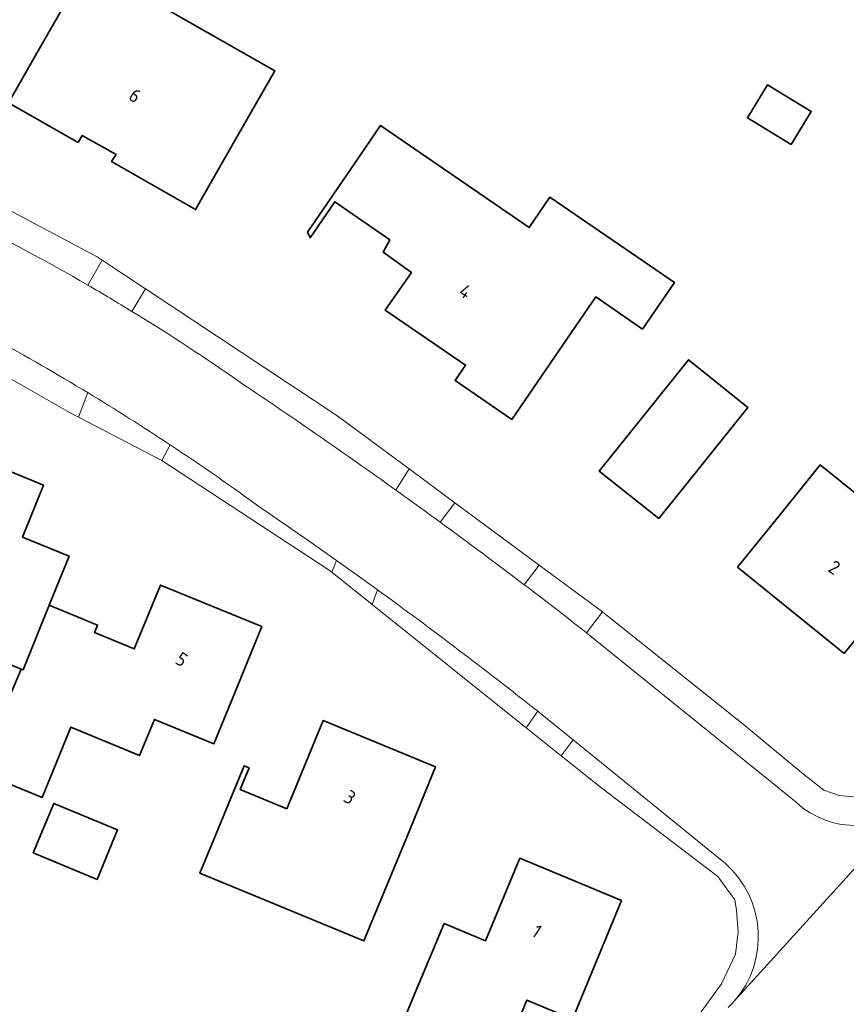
# Model space of a CAD drawing. Extents: x 184422 to 188298, y 343471 to 350189.
# Tile 140 of 256: x 186140 to 186195, y 347017 to 347082. Entities that reach past the tile are written whole.
import ezdxf
from ezdxf.enums import TextEntityAlignment as Align

# ---------------------------------------------------------------- set-up
doc = ezdxf.new("R2010")
doc.units = 0
for name, color, linetype, lineweight in [('B-WA-OG-TERREIN_ERF-GV', 252, 'Continuous', 18), ('B-WA-VH-VERHARDING_ASFALT-GV', 252, 'Continuous', 18), ('B-WA-VH-VERHARDING_BETONSTRAATSTEEN-GV', 252, 'Continuous', 18), ('B-WA-VH-VERHARDING_HALFVERHARDING_GRIND-GV', 252, 'Continuous', 18), ('B-WA-VH-VERHARDING_SIERBESTRATING-GV', 252, 'Continuous', 18), ('B-WA-VH-VERHARDING_STRAATBAKSTEEN-GV', 252, 'Continuous', 18), ('B-WE-OG-BEBOUWING-GV', 250, 'Continuous', 35), ('B-WE-OG-BEBOUWING-T18', 10, 'Continuous', 18)]:
    doc.layers.add(name, color=color, linetype=linetype, lineweight=lineweight)
doc.styles.add('NLCS-ISO-M500-T18', font='NLCS-ISO.ttf', dxfattribs={"height": 0.9})

msp = doc.modelspace()

# ---------------------------------------------------------------- linework, layer by layer
at = {"layer": 'B-WA-OG-TERREIN_ERF-GV', "flags": 128}
for points in [[(186142.066, 347080.674), (186144.802, 347085.473), (186157.129, 347078.447), (186154.39, 347073.642), (186151.914, 347069.298), (186146.376, 347072.455), (186146.671, 347072.917), (186144.446, 347074.184), (186144.168, 347073.715), (186139.586, 347076.332)], [(186142.066, 347080.674), (186144.802, 347085.473), (186157.129, 347078.447), (186154.39, 347073.642), (186151.914, 347069.298), (186146.376, 347072.455), (186146.671, 347072.917), (186144.446, 347074.184), (186144.168, 347073.715), (186139.586, 347076.332)], [(186142.066, 347080.674), (186144.802, 347085.473), (186157.129, 347078.447), (186154.39, 347073.642), (186151.914, 347069.298), (186146.376, 347072.455), (186146.671, 347072.917), (186144.446, 347074.184), (186144.168, 347073.715), (186139.586, 347076.332)], [(186188.274, 347075.331), (186189.602, 347077.511), (186192.476, 347075.759), (186191.147, 347073.58)], [(186188.274, 347075.331), (186189.602, 347077.511), (186192.476, 347075.759), (186191.147, 347073.58)], [(186188.274, 347075.331), (186189.602, 347077.511), (186192.476, 347075.759), (186191.147, 347073.58)], [(186178.282, 347063.538), (186175.606, 347059.634), (186172.755, 347055.476), (186169.009, 347058.044), (186169.703, 347059.049), (186164.409, 347062.665), (186166.135, 347065.142), (186164.271, 347066.494), (186164.706, 347067.303), (186161.076, 347069.811), (186159.452, 347067.444), (186159.286, 347067.809), (186162.115, 347071.932), (186164.101, 347074.826), (186173.892, 347068.112), (186175.263, 347070.112), (186183.468, 347064.487), (186181.367, 347061.423)], [(186178.282, 347063.538), (186175.606, 347059.634), (186172.755, 347055.476), (186169.009, 347058.044), (186169.703, 347059.049), (186164.409, 347062.665), (186166.135, 347065.142), (186164.271, 347066.494), (186164.706, 347067.303), (186161.076, 347069.811), (186159.452, 347067.444), (186159.286, 347067.809), (186162.115, 347071.932), (186164.101, 347074.826), (186173.892, 347068.112), (186175.263, 347070.112), (186183.468, 347064.487), (186181.367, 347061.423)], [(186178.282, 347063.538), (186175.606, 347059.634), (186172.755, 347055.476), (186169.009, 347058.044), (186169.703, 347059.049), (186164.409, 347062.665), (186166.135, 347065.142), (186164.271, 347066.494), (186164.706, 347067.303), (186161.076, 347069.811), (186159.452, 347067.444), (186159.286, 347067.809), (186162.115, 347071.932), (186164.101, 347074.826), (186173.892, 347068.112), (186175.263, 347070.112), (186183.468, 347064.487), (186181.367, 347061.423)], [(186178.512, 347052.074), (186181.638, 347055.976), (186184.382, 347059.401), (186188.3, 347056.261), (186185.557, 347052.837), (186182.431, 347048.935)], [(186178.512, 347052.074), (186181.638, 347055.976), (186184.382, 347059.401), (186188.3, 347056.261), (186185.557, 347052.837), (186182.431, 347048.935)], [(186178.512, 347052.074), (186181.638, 347055.976), (186184.382, 347059.401), (186188.3, 347056.261), (186185.557, 347052.837), (186182.431, 347048.935)], [(186200.064, 347055.336), (186205.445, 347050.619), (186200.889, 347044.958), (186199.49, 347046.082), (186194.647, 347040.059), (186187.625, 347045.732), (186190.739, 347049.586), (186193.074, 347052.476), (186195.905, 347050.189)], [(186200.064, 347055.336), (186205.445, 347050.619), (186200.889, 347044.958), (186199.49, 347046.082), (186194.647, 347040.059), (186187.625, 347045.732), (186190.739, 347049.586), (186193.074, 347052.476), (186195.905, 347050.189)], [(186200.064, 347055.336), (186205.445, 347050.619), (186200.889, 347044.958), (186199.49, 347046.082), (186194.647, 347040.059), (186187.625, 347045.732), (186190.739, 347049.586), (186193.074, 347052.476), (186195.905, 347050.189)], [(186156.071, 347023.978), (186152.197, 347025.574), (186153.204, 347028.019), (186155.109, 347032.642), (186155.433, 347032.508), (186154.85, 347031.094), (186157.919, 347029.828), (186160.313, 347035.634), (186167.728, 347032.577), (186165.822, 347027.954), (186163.004, 347021.12)], [(186156.071, 347023.978), (186152.197, 347025.574), (186153.204, 347028.019), (186155.109, 347032.642), (186155.433, 347032.508), (186154.85, 347031.094), (186157.919, 347029.828), (186160.313, 347035.634), (186167.728, 347032.577), (186165.822, 347027.954), (186163.004, 347021.12)], [(186156.071, 347023.978), (186152.197, 347025.574), (186153.204, 347028.019), (186155.109, 347032.642), (186155.433, 347032.508), (186154.85, 347031.094), (186157.919, 347029.828), (186160.313, 347035.634), (186167.728, 347032.577), (186165.822, 347027.954), (186163.004, 347021.12)], [(186142.567, 347030.17), (186146.769, 347028.423), (186145.417, 347025.171), (186141.215, 347026.918)], [(186142.567, 347030.17), (186146.769, 347028.423), (186145.417, 347025.171), (186141.215, 347026.918)], [(186142.567, 347030.17), (186146.769, 347028.423), (186145.417, 347025.171), (186141.215, 347026.918)], [(186167.513, 347015.24), (186165.669, 347016.001), (186166.341, 347017.609), (186168.282, 347022.256), (186171.004, 347021.119), (186173.279, 347026.563), (186179.966, 347023.771), (186176.738, 347015.961), (186173.735, 347017.203), (186172.134, 347013.33)], [(186167.513, 347015.24), (186165.669, 347016.001), (186166.341, 347017.609), (186168.282, 347022.256), (186171.004, 347021.119), (186173.279, 347026.563), (186179.966, 347023.771), (186176.738, 347015.961), (186173.735, 347017.203), (186172.134, 347013.33)], [(186167.513, 347015.24), (186165.669, 347016.001), (186166.341, 347017.609), (186168.282, 347022.256), (186171.004, 347021.119), (186173.279, 347026.563), (186179.966, 347023.771), (186176.738, 347015.961), (186173.735, 347017.203), (186172.134, 347013.33)]]:
    msp.add_lwpolyline(points, close=True, dxfattribs=at)
for points in [[(186132.512, 347073.035), (186145.426, 347066.194), (186145.759, 347065.973), (186148.611, 347064.083), (186161.208, 347055.733), (186165.975, 347052.21), (186168.993, 347049.98), (186174.553, 347045.871), (186178.727, 347042.786), (186178.852, 347042.694), (186187.995, 347035.398), (186191.849, 347032.179), (186193.314, 347031.056), (186194.322, 347030.691), (186195.268, 347030.599)], [(186132.512, 347073.035), (186145.426, 347066.194), (186145.759, 347065.973), (186148.611, 347064.083), (186161.208, 347055.733), (186165.975, 347052.21), (186168.993, 347049.98), (186174.553, 347045.871), (186178.727, 347042.786), (186178.852, 347042.694), (186187.995, 347035.398), (186191.849, 347032.179), (186193.314, 347031.056), (186194.322, 347030.691), (186195.268, 347030.599)], [(186132.512, 347073.035), (186145.426, 347066.194), (186145.759, 347065.973), (186148.611, 347064.083), (186161.208, 347055.733), (186165.975, 347052.21), (186168.993, 347049.98), (186174.553, 347045.871), (186178.727, 347042.786), (186178.852, 347042.694), (186187.995, 347035.398), (186191.849, 347032.179), (186193.314, 347031.056), (186194.322, 347030.691), (186195.268, 347030.599)], [(186175.06, 347002.439), (186186.566, 347018.292), (186187.493, 347020.236), (186187.664, 347021.724), (186187.562, 347023.151), (186187.443, 347023.832), (186186.327, 347025.353), (186178.675, 347031.177), (186176.009, 347033.309), (186173.696, 347035.159), (186163.554, 347043.272), (186160.891, 347045.402), (186160.652, 347045.593), (186149.691, 347052.761), (186149.642, 347052.793), (186144.199, 347055.614), (186143.648, 347055.899), (186132.7, 347062.152)], [(186175.06, 347002.439), (186186.566, 347018.292), (186187.493, 347020.236), (186187.664, 347021.724), (186187.562, 347023.151), (186187.443, 347023.832), (186186.327, 347025.353), (186178.675, 347031.177), (186176.009, 347033.309), (186173.696, 347035.159), (186163.554, 347043.272), (186160.891, 347045.402), (186160.652, 347045.593), (186149.691, 347052.761), (186149.642, 347052.793), (186144.199, 347055.614), (186143.648, 347055.899), (186132.7, 347062.152)], [(186175.06, 347002.439), (186186.566, 347018.292), (186187.493, 347020.236), (186187.664, 347021.724), (186187.562, 347023.151), (186187.443, 347023.832), (186186.327, 347025.353), (186178.675, 347031.177), (186176.009, 347033.309), (186173.696, 347035.159), (186163.554, 347043.272), (186160.891, 347045.402), (186160.652, 347045.593), (186149.691, 347052.761), (186149.642, 347052.793), (186144.199, 347055.614), (186143.648, 347055.899), (186132.7, 347062.152)], [(186134.513, 347054.161), (186141.893, 347051.134), (186140.513, 347047.72), (186143.576, 347046.466), (186142.254, 347043.236), (186145.456, 347041.925), (186145.252, 347041.426), (186147.871, 347040.354), (186149.591, 347044.555), (186156.273, 347041.82), (186154.379, 347037.193), (186153.112, 347034.099), (186149.194, 347035.703), (186148.223, 347033.33), (186143.685, 347035.188), (186141.79, 347030.561), (186137.626, 347032.266)], [(186134.513, 347054.161), (186141.893, 347051.134), (186140.513, 347047.72), (186143.576, 347046.466), (186142.254, 347043.236), (186145.456, 347041.925), (186145.252, 347041.426), (186147.871, 347040.354), (186149.591, 347044.555), (186156.273, 347041.82), (186154.379, 347037.193), (186153.112, 347034.099), (186149.194, 347035.703), (186148.223, 347033.33), (186143.685, 347035.188), (186141.79, 347030.561), (186137.626, 347032.266)], [(186134.513, 347054.161), (186141.893, 347051.134), (186140.513, 347047.72), (186143.576, 347046.466), (186142.254, 347043.236), (186145.456, 347041.925), (186145.252, 347041.426), (186147.871, 347040.354), (186149.591, 347044.555), (186156.273, 347041.82), (186154.379, 347037.193), (186153.112, 347034.099), (186149.194, 347035.703), (186148.223, 347033.33), (186143.685, 347035.188), (186141.79, 347030.561), (186137.626, 347032.266)], [(186139.52, 347036.893), (186140.414, 347039.017), (186137.293, 347040.307)], [(186139.52, 347036.893), (186140.414, 347039.017), (186137.293, 347040.307)], [(186139.52, 347036.893), (186140.414, 347039.017), (186137.293, 347040.307)]]:
    msp.add_lwpolyline(points, dxfattribs=at)
at = {"layer": 'B-WA-VH-VERHARDING_ASFALT-GV'}
for points in [[(186144.819, 347064.316, 0.034392), (186127.931, 347072.585)], [(186144.819, 347064.316, 0.034392), (186127.931, 347072.585)], [(186144.819, 347064.316, 0.034392), (186127.931, 347072.585)], [(186132.333, 347064.056, -0.022131), (186144.806, 347057.236)], [(186132.333, 347064.056, -0.022131), (186144.806, 347057.236)], [(186132.333, 347064.056, -0.022131), (186144.806, 347057.236)], [(186147.718, 347062.592, 0.006254), (186144.819, 347064.316)], [(186147.718, 347062.592, 0.006254), (186144.819, 347064.316)], [(186147.718, 347062.592, 0.006254), (186144.819, 347064.316)], [(186155.014, 347057.805, 0.015988), (186147.718, 347062.592)], [(186155.014, 347057.805, 0.015988), (186147.718, 347062.592)], [(186155.014, 347057.805, 0.015988), (186147.718, 347062.592)], [(186165.109, 347050.813, 0.007906), (186155.014, 347057.805)], [(186165.109, 347050.813, 0.007906), (186155.014, 347057.805)], [(186165.109, 347050.813, 0.007906), (186155.014, 347057.805)], [(186144.806, 347057.236, -0.01006), (186150.236, 347053.797)], [(186144.806, 347057.236, -0.01006), (186150.236, 347053.797)], [(186144.806, 347057.236, -0.01006), (186150.236, 347053.797)], [(186150.236, 347053.797, -0.01164), (186156.36, 347049.536)], [(186150.236, 347053.797, -0.01164), (186156.36, 347049.536)], [(186150.236, 347053.797, -0.01164), (186156.36, 347049.536)], [(186168.034, 347048.697, 0.002607), (186165.109, 347050.813)], [(186168.034, 347048.697, 0.002607), (186165.109, 347050.813)], [(186168.034, 347048.697, 0.002607), (186165.109, 347050.813)], [(186156.36, 347049.536, -0.004906), (186161.19, 347046.186)], [(186156.36, 347049.536, -0.004906), (186161.19, 347046.186)], [(186156.36, 347049.536, -0.004906), (186161.19, 347046.186)], [(186173.559, 347044.585, 0.004443), (186168.034, 347048.697)], [(186173.559, 347044.585, 0.004443), (186168.034, 347048.697)], [(186173.559, 347044.585, 0.004443), (186168.034, 347048.697)], [(186161.19, 347046.186, -0.00258), (186163.901, 347044.245)], [(186161.19, 347046.186, -0.00258), (186163.901, 347044.245)], [(186161.19, 347046.186, -0.00258), (186163.901, 347044.245)], [(186177.68, 347041.416, 0.003272), (186173.559, 347044.585)], [(186177.68, 347041.416, 0.003272), (186173.559, 347044.585)], [(186177.68, 347041.416, 0.003272), (186173.559, 347044.585)], [(186163.901, 347044.245, -0.01089), (186174.452, 347036.244)], [(186163.901, 347044.245, -0.01089), (186174.452, 347036.244)], [(186163.901, 347044.245, -0.01089), (186174.452, 347036.244)], [(186199.544, 347030.523, -0.412046), (186191.489, 347030.246)], [(186199.544, 347030.523, -0.412046), (186191.489, 347030.246)], [(186199.544, 347030.523, -0.412046), (186191.489, 347030.246)], [(186186.826, 347026.209, -0.411626), (186187.408, 347017.152)], [(186186.826, 347026.209, -0.411626), (186187.408, 347017.152)], [(186186.826, 347026.209, -0.411626), (186187.408, 347017.152)], [(186187.408, 347017.152, -0.020425), (186187.001, 347016.726)], [(186187.408, 347017.152, -0.020425), (186187.001, 347016.726)], [(186187.408, 347017.152, -0.020425), (186187.001, 347016.726)]]:
    msp.add_lwpolyline(points, format="xyb", dxfattribs=at)
at = {"layer": 'B-WA-VH-VERHARDING_ASFALT-GV', "flags": 128}
for points in [[(186191.489, 347030.246), (186177.68, 347041.416)], [(186191.489, 347030.246), (186177.68, 347041.416)], [(186191.489, 347030.246), (186177.68, 347041.416)], [(186174.452, 347036.244), (186174.966, 347035.835), (186176.79, 347034.354), (186186.826, 347026.209)], [(186174.452, 347036.244), (186174.966, 347035.835), (186176.79, 347034.354), (186186.826, 347026.209)], [(186174.452, 347036.244), (186174.966, 347035.835), (186176.79, 347034.354), (186186.826, 347026.209)], [(186187.408, 347017.152), (186199.544, 347030.523)], [(186199.544, 347030.523), (186187.408, 347017.152)], [(186187.408, 347017.152), (186199.544, 347030.523)], [(186199.544, 347030.523), (186187.408, 347017.152)], [(186187.408, 347017.152), (186199.544, 347030.523)], [(186199.544, 347030.523), (186187.408, 347017.152)]]:
    msp.add_lwpolyline(points, dxfattribs=at)
at = {"layer": 'B-WA-VH-VERHARDING_BETONSTRAATSTEEN-GV', "flags": 128}
for points in [[(186147.718, 347062.592), (186148.611, 347064.083), (186145.759, 347065.973), (186144.819, 347064.316)], [(186147.718, 347062.592), (186148.611, 347064.083), (186145.759, 347065.973), (186144.819, 347064.316)], [(186147.718, 347062.592), (186148.611, 347064.083), (186145.759, 347065.973), (186144.819, 347064.316)], [(186144.806, 347057.236), (186144.199, 347055.614)], [(186144.806, 347057.236), (186144.199, 347055.614)], [(186144.806, 347057.236), (186144.199, 347055.614)], [(186144.199, 347055.614), (186149.642, 347052.793), (186149.691, 347052.761), (186150.236, 347053.797)], [(186144.199, 347055.614), (186149.642, 347052.793), (186149.691, 347052.761), (186150.236, 347053.797)], [(186144.199, 347055.614), (186149.642, 347052.793), (186149.691, 347052.761), (186150.236, 347053.797)], [(186161.19, 347046.186), (186160.891, 347045.402)], [(186161.19, 347046.186), (186160.891, 347045.402)], [(186161.19, 347046.186), (186160.891, 347045.402)], [(186160.891, 347045.402), (186163.554, 347043.272), (186163.901, 347044.245)], [(186160.891, 347045.402), (186163.554, 347043.272), (186163.901, 347044.245)], [(186160.891, 347045.402), (186163.554, 347043.272), (186163.901, 347044.245)]]:
    msp.add_lwpolyline(points, dxfattribs=at)
at = {"layer": 'B-WA-VH-VERHARDING_BETONSTRAATSTEEN-GV'}
for points in [[(186144.819, 347064.316, -0.006254), (186147.718, 347062.592)], [(186144.819, 347064.316, -0.006254), (186147.718, 347062.592)], [(186144.819, 347064.316, -0.006254), (186147.718, 347062.592)], [(186150.236, 347053.797, 0.01006), (186144.806, 347057.236)], [(186150.236, 347053.797, 0.01006), (186144.806, 347057.236)], [(186150.236, 347053.797, 0.01006), (186144.806, 347057.236)], [(186163.901, 347044.245, 0.00258), (186161.19, 347046.186)], [(186163.901, 347044.245, 0.00258), (186161.19, 347046.186)], [(186163.901, 347044.245, 0.00258), (186161.19, 347046.186)]]:
    msp.add_lwpolyline(points, format="xyb", dxfattribs=at)
at = {"layer": 'B-WA-VH-VERHARDING_BETONSTRAATSTEEN-GV', "flags": 128}
msp.add_lwpolyline([(186176.009, 347033.309), (186176.79, 347034.354), (186174.966, 347035.835), (186174.452, 347036.244), (186173.696, 347035.159)], close=True, dxfattribs=at)
msp.add_lwpolyline([(186176.009, 347033.309), (186176.79, 347034.354), (186174.966, 347035.835), (186174.452, 347036.244), (186173.696, 347035.159)], close=True, dxfattribs=at)
msp.add_lwpolyline([(186176.009, 347033.309), (186176.79, 347034.354), (186174.966, 347035.835), (186174.452, 347036.244), (186173.696, 347035.159)], close=True, dxfattribs=at)
at = {"layer": 'B-WA-VH-VERHARDING_HALFVERHARDING_GRIND-GV', "flags": 128}
for points in [[(186144.819, 347064.316), (186145.759, 347065.973), (186145.426, 347066.194), (186132.512, 347073.035), (186119.181, 347078.589)], [(186144.819, 347064.316), (186145.759, 347065.973), (186145.426, 347066.194), (186132.512, 347073.035), (186119.181, 347078.589)], [(186144.819, 347064.316), (186145.759, 347065.973), (186145.426, 347066.194), (186132.512, 347073.035), (186119.181, 347078.589)], [(186132.333, 347064.056), (186132.097, 347064.19), (186132.7, 347062.152), (186143.648, 347055.899), (186144.199, 347055.614), (186144.806, 347057.236)], [(186132.333, 347064.056), (186132.097, 347064.19), (186132.7, 347062.152), (186143.648, 347055.899), (186144.199, 347055.614), (186144.806, 347057.236)], [(186132.333, 347064.056), (186132.097, 347064.19), (186132.7, 347062.152), (186143.648, 347055.899), (186144.199, 347055.614), (186144.806, 347057.236)], [(186165.109, 347050.813), (186165.975, 347052.21), (186161.208, 347055.733), (186148.611, 347064.083), (186147.718, 347062.592)], [(186165.109, 347050.813), (186165.975, 347052.21), (186161.208, 347055.733), (186148.611, 347064.083), (186147.718, 347062.592)], [(186165.109, 347050.813), (186165.975, 347052.21), (186161.208, 347055.733), (186148.611, 347064.083), (186147.718, 347062.592)], [(186150.236, 347053.797), (186149.691, 347052.761), (186160.652, 347045.593), (186160.891, 347045.402), (186161.19, 347046.186)], [(186150.236, 347053.797), (186149.691, 347052.761), (186160.652, 347045.593), (186160.891, 347045.402), (186161.19, 347046.186)], [(186150.236, 347053.797), (186149.691, 347052.761), (186160.652, 347045.593), (186160.891, 347045.402), (186161.19, 347046.186)], [(186168.993, 347049.98), (186168.034, 347048.697)], [(186168.993, 347049.98), (186168.034, 347048.697)], [(186168.993, 347049.98), (186168.034, 347048.697)], [(186173.559, 347044.585), (186174.553, 347045.871), (186168.993, 347049.98)], [(186173.559, 347044.585), (186174.553, 347045.871), (186168.993, 347049.98)], [(186173.559, 347044.585), (186174.553, 347045.871), (186168.993, 347049.98)], [(186163.901, 347044.245), (186163.554, 347043.272)], [(186163.901, 347044.245), (186163.554, 347043.272)], [(186163.901, 347044.245), (186163.554, 347043.272)], [(186163.554, 347043.272), (186173.696, 347035.159), (186174.452, 347036.244)], [(186163.554, 347043.272), (186173.696, 347035.159), (186174.452, 347036.244)], [(186163.554, 347043.272), (186173.696, 347035.159), (186174.452, 347036.244)], [(186200.091, 347031.201), (186197.453, 347031.29), (186196.494, 347030.84), (186195.268, 347030.599), (186194.322, 347030.691), (186193.314, 347031.056), (186191.849, 347032.179), (186187.995, 347035.398), (186178.852, 347042.694), (186178.727, 347042.786), (186177.68, 347041.416)], [(186200.091, 347031.201), (186197.453, 347031.29), (186196.494, 347030.84), (186195.268, 347030.599), (186194.322, 347030.691), (186193.314, 347031.056), (186191.849, 347032.179), (186187.995, 347035.398), (186178.852, 347042.694), (186178.727, 347042.786), (186177.68, 347041.416)], [(186200.091, 347031.201), (186197.453, 347031.29), (186196.494, 347030.84), (186195.268, 347030.599), (186194.322, 347030.691), (186193.314, 347031.056), (186191.849, 347032.179), (186187.995, 347035.398), (186178.852, 347042.694), (186178.727, 347042.786), (186177.68, 347041.416)], [(186177.68, 347041.416), (186191.489, 347030.246)], [(186177.68, 347041.416), (186191.489, 347030.246)], [(186177.68, 347041.416), (186191.489, 347030.246)], [(186186.826, 347026.209), (186176.79, 347034.354), (186176.009, 347033.309), (186178.675, 347031.177), (186186.327, 347025.353), (186187.443, 347023.832), (186187.562, 347023.151), (186187.664, 347021.724), (186187.493, 347020.236), (186186.566, 347018.292), (186175.06, 347002.439), (186176.788, 347001.458)], [(186186.826, 347026.209), (186176.79, 347034.354), (186176.009, 347033.309), (186178.675, 347031.177), (186186.327, 347025.353), (186187.443, 347023.832), (186187.562, 347023.151), (186187.664, 347021.724), (186187.493, 347020.236), (186186.566, 347018.292), (186175.06, 347002.439), (186176.788, 347001.458)], [(186186.826, 347026.209), (186176.79, 347034.354), (186176.009, 347033.309), (186178.675, 347031.177), (186186.327, 347025.353), (186187.443, 347023.832), (186187.562, 347023.151), (186187.664, 347021.724), (186187.493, 347020.236), (186186.566, 347018.292), (186175.06, 347002.439), (186176.788, 347001.458)]]:
    msp.add_lwpolyline(points, dxfattribs=at)
at = {"layer": 'B-WA-VH-VERHARDING_HALFVERHARDING_GRIND-GV'}
for points in [[(186127.931, 347072.585, -0.034392), (186144.819, 347064.316)], [(186127.931, 347072.585, -0.034392), (186144.819, 347064.316)], [(186127.931, 347072.585, -0.034392), (186144.819, 347064.316)], [(186144.806, 347057.236, 0.022131), (186132.333, 347064.056)], [(186144.806, 347057.236, 0.022131), (186132.333, 347064.056)], [(186144.806, 347057.236, 0.022131), (186132.333, 347064.056)], [(186147.718, 347062.592, -0.015988), (186155.014, 347057.805)], [(186147.718, 347062.592, -0.015988), (186155.014, 347057.805)], [(186147.718, 347062.592, -0.015988), (186155.014, 347057.805)], [(186155.014, 347057.805, -0.007906), (186165.109, 347050.813)], [(186155.014, 347057.805, -0.007906), (186165.109, 347050.813)], [(186155.014, 347057.805, -0.007906), (186165.109, 347050.813)], [(186156.36, 347049.536, 0.01164), (186150.236, 347053.797)], [(186156.36, 347049.536, 0.01164), (186150.236, 347053.797)], [(186156.36, 347049.536, 0.01164), (186150.236, 347053.797)], [(186161.19, 347046.186, 0.004906), (186156.36, 347049.536)], [(186161.19, 347046.186, 0.004906), (186156.36, 347049.536)], [(186161.19, 347046.186, 0.004906), (186156.36, 347049.536)], [(186168.034, 347048.697, -0.004443), (186173.559, 347044.585)], [(186168.034, 347048.697, -0.004443), (186173.559, 347044.585)], [(186168.034, 347048.697, -0.004443), (186173.559, 347044.585)], [(186174.452, 347036.244, 0.01089), (186163.901, 347044.245)], [(186174.452, 347036.244, 0.01089), (186163.901, 347044.245)], [(186174.452, 347036.244, 0.01089), (186163.901, 347044.245)], [(186191.489, 347030.246, 0.412046), (186199.544, 347030.523)], [(186191.489, 347030.246, 0.412046), (186199.544, 347030.523)], [(186191.489, 347030.246, 0.412046), (186199.544, 347030.523)], [(186187.408, 347017.152, 0.411626), (186186.826, 347026.209)], [(186187.408, 347017.152, 0.411626), (186186.826, 347026.209)], [(186187.408, 347017.152, 0.411626), (186186.826, 347026.209)], [(186187.001, 347016.726, 0.020425), (186187.408, 347017.152)], [(186187.001, 347016.726, 0.020425), (186187.408, 347017.152)], [(186187.001, 347016.726, 0.020425), (186187.408, 347017.152)]]:
    msp.add_lwpolyline(points, format="xyb", dxfattribs=at)
at = {"layer": 'B-WA-VH-VERHARDING_SIERBESTRATING-GV', "flags": 128}
msp.add_lwpolyline([(186168.034, 347048.697), (186168.993, 347049.98), (186165.975, 347052.21), (186165.109, 347050.813)], dxfattribs=at)
msp.add_lwpolyline([(186168.034, 347048.697), (186168.993, 347049.98), (186165.975, 347052.21), (186165.109, 347050.813)], dxfattribs=at)
msp.add_lwpolyline([(186168.034, 347048.697), (186168.993, 347049.98), (186165.975, 347052.21), (186165.109, 347050.813)], dxfattribs=at)
at = {"layer": 'B-WA-VH-VERHARDING_SIERBESTRATING-GV'}
msp.add_lwpolyline([(186165.109, 347050.813, -0.002607), (186168.034, 347048.697)], format="xyb", dxfattribs=at)
msp.add_lwpolyline([(186165.109, 347050.813, -0.002607), (186168.034, 347048.697)], format="xyb", dxfattribs=at)
msp.add_lwpolyline([(186165.109, 347050.813, -0.002607), (186168.034, 347048.697)], format="xyb", dxfattribs=at)
at = {"layer": 'B-WA-VH-VERHARDING_STRAATBAKSTEEN-GV', "flags": 128}
msp.add_lwpolyline([(186177.68, 347041.416), (186178.727, 347042.786), (186174.553, 347045.871), (186173.559, 347044.585)], dxfattribs=at)
msp.add_lwpolyline([(186177.68, 347041.416), (186178.727, 347042.786), (186174.553, 347045.871), (186173.559, 347044.585)], dxfattribs=at)
msp.add_lwpolyline([(186177.68, 347041.416), (186178.727, 347042.786), (186174.553, 347045.871), (186173.559, 347044.585)], dxfattribs=at)
at = {"layer": 'B-WA-VH-VERHARDING_STRAATBAKSTEEN-GV'}
msp.add_lwpolyline([(186173.559, 347044.585, -0.003272), (186177.68, 347041.416)], format="xyb", dxfattribs=at)
msp.add_lwpolyline([(186173.559, 347044.585, -0.003272), (186177.68, 347041.416)], format="xyb", dxfattribs=at)
msp.add_lwpolyline([(186173.559, 347044.585, -0.003272), (186177.68, 347041.416)], format="xyb", dxfattribs=at)
at = {"layer": 'B-WE-OG-BEBOUWING-GV', "flags": 128}
for points in [[(186139.586, 347076.332), (186144.168, 347073.715), (186144.446, 347074.184), (186146.671, 347072.917), (186146.376, 347072.455), (186151.914, 347069.298), (186154.39, 347073.642), (186157.129, 347078.447), (186144.802, 347085.473), (186142.066, 347080.674)], [(186139.586, 347076.332), (186144.168, 347073.715), (186144.446, 347074.184), (186146.671, 347072.917), (186146.376, 347072.455), (186151.914, 347069.298), (186154.39, 347073.642), (186157.129, 347078.447), (186144.802, 347085.473), (186142.066, 347080.674)], [(186139.586, 347076.332), (186144.168, 347073.715), (186144.446, 347074.184), (186146.671, 347072.917), (186146.376, 347072.455), (186151.914, 347069.298), (186154.39, 347073.642), (186157.129, 347078.447), (186144.802, 347085.473), (186142.066, 347080.674)], [(186191.147, 347073.58), (186192.476, 347075.759), (186189.602, 347077.511), (186188.274, 347075.331)], [(186191.147, 347073.58), (186192.476, 347075.759), (186189.602, 347077.511), (186188.274, 347075.331)], [(186191.147, 347073.58), (186192.476, 347075.759), (186189.602, 347077.511), (186188.274, 347075.331)], [(186181.367, 347061.423), (186183.468, 347064.487), (186175.263, 347070.112), (186173.892, 347068.112), (186164.101, 347074.826), (186162.115, 347071.932), (186159.286, 347067.809), (186159.452, 347067.444), (186161.076, 347069.811), (186164.706, 347067.303), (186164.271, 347066.494), (186166.135, 347065.142), (186164.409, 347062.665), (186169.703, 347059.049), (186169.009, 347058.044), (186172.755, 347055.476), (186175.606, 347059.634), (186178.282, 347063.538)], [(186181.367, 347061.423), (186183.468, 347064.487), (186175.263, 347070.112), (186173.892, 347068.112), (186164.101, 347074.826), (186162.115, 347071.932), (186159.286, 347067.809), (186159.452, 347067.444), (186161.076, 347069.811), (186164.706, 347067.303), (186164.271, 347066.494), (186166.135, 347065.142), (186164.409, 347062.665), (186169.703, 347059.049), (186169.009, 347058.044), (186172.755, 347055.476), (186175.606, 347059.634), (186178.282, 347063.538)], [(186181.367, 347061.423), (186183.468, 347064.487), (186175.263, 347070.112), (186173.892, 347068.112), (186164.101, 347074.826), (186162.115, 347071.932), (186159.286, 347067.809), (186159.452, 347067.444), (186161.076, 347069.811), (186164.706, 347067.303), (186164.271, 347066.494), (186166.135, 347065.142), (186164.409, 347062.665), (186169.703, 347059.049), (186169.009, 347058.044), (186172.755, 347055.476), (186175.606, 347059.634), (186178.282, 347063.538)], [(186182.431, 347048.935), (186185.557, 347052.837), (186188.3, 347056.261), (186184.382, 347059.401), (186181.638, 347055.976), (186178.512, 347052.074)], [(186182.431, 347048.935), (186185.557, 347052.837), (186188.3, 347056.261), (186184.382, 347059.401), (186181.638, 347055.976), (186178.512, 347052.074)], [(186182.431, 347048.935), (186185.557, 347052.837), (186188.3, 347056.261), (186184.382, 347059.401), (186181.638, 347055.976), (186178.512, 347052.074)], [(186205.445, 347050.619), (186200.064, 347055.336), (186195.905, 347050.189), (186193.074, 347052.476), (186190.739, 347049.586), (186187.625, 347045.732), (186194.647, 347040.059), (186199.49, 347046.082), (186200.889, 347044.958)], [(186205.445, 347050.619), (186200.064, 347055.336), (186195.905, 347050.189), (186193.074, 347052.476), (186190.739, 347049.586), (186187.625, 347045.732), (186194.647, 347040.059), (186199.49, 347046.082), (186200.889, 347044.958)], [(186205.445, 347050.619), (186200.064, 347055.336), (186195.905, 347050.189), (186193.074, 347052.476), (186190.739, 347049.586), (186187.625, 347045.732), (186194.647, 347040.059), (186199.49, 347046.082), (186200.889, 347044.958)], [(186140.414, 347039.017), (186140.54, 347038.965), (186142.254, 347043.236), (186143.576, 347046.466), (186140.513, 347047.72), (186141.893, 347051.134), (186134.513, 347054.161), (186133.385, 347051.495), (186131.927, 347052.098), (186130.194, 347047.901), (186137.089, 347045.054), (186135.444, 347041.07), (186137.293, 347040.307)], [(186140.414, 347039.017), (186140.54, 347038.965), (186142.254, 347043.236), (186143.576, 347046.466), (186140.513, 347047.72), (186141.893, 347051.134), (186134.513, 347054.161), (186133.385, 347051.495), (186131.927, 347052.098), (186130.194, 347047.901), (186137.089, 347045.054), (186135.444, 347041.07), (186137.293, 347040.307)], [(186140.414, 347039.017), (186140.54, 347038.965), (186142.254, 347043.236), (186143.576, 347046.466), (186140.513, 347047.72), (186141.893, 347051.134), (186134.513, 347054.161), (186133.385, 347051.495), (186131.927, 347052.098), (186130.194, 347047.901), (186137.089, 347045.054), (186135.444, 347041.07), (186137.293, 347040.307)], [(186142.254, 347043.236), (186140.54, 347038.965), (186140.414, 347039.017), (186139.52, 347036.893), (186137.626, 347032.266), (186141.79, 347030.561), (186143.685, 347035.188), (186148.223, 347033.33), (186149.194, 347035.703), (186153.112, 347034.099), (186154.379, 347037.193), (186156.273, 347041.82), (186149.591, 347044.555), (186147.871, 347040.354), (186145.252, 347041.426), (186145.456, 347041.925)], [(186142.254, 347043.236), (186140.54, 347038.965), (186140.414, 347039.017), (186139.52, 347036.893), (186137.626, 347032.266), (186141.79, 347030.561), (186143.685, 347035.188), (186148.223, 347033.33), (186149.194, 347035.703), (186153.112, 347034.099), (186154.379, 347037.193), (186156.273, 347041.82), (186149.591, 347044.555), (186147.871, 347040.354), (186145.252, 347041.426), (186145.456, 347041.925)], [(186142.254, 347043.236), (186140.54, 347038.965), (186140.414, 347039.017), (186139.52, 347036.893), (186137.626, 347032.266), (186141.79, 347030.561), (186143.685, 347035.188), (186148.223, 347033.33), (186149.194, 347035.703), (186153.112, 347034.099), (186154.379, 347037.193), (186156.273, 347041.82), (186149.591, 347044.555), (186147.871, 347040.354), (186145.252, 347041.426), (186145.456, 347041.925)], [(186152.197, 347025.574), (186156.071, 347023.978), (186163.004, 347021.12), (186165.822, 347027.954), (186167.728, 347032.577), (186160.313, 347035.634), (186157.919, 347029.828), (186154.85, 347031.094), (186155.433, 347032.508), (186155.109, 347032.642), (186153.204, 347028.019)], [(186152.197, 347025.574), (186156.071, 347023.978), (186163.004, 347021.12), (186165.822, 347027.954), (186167.728, 347032.577), (186160.313, 347035.634), (186157.919, 347029.828), (186154.85, 347031.094), (186155.433, 347032.508), (186155.109, 347032.642), (186153.204, 347028.019)], [(186152.197, 347025.574), (186156.071, 347023.978), (186163.004, 347021.12), (186165.822, 347027.954), (186167.728, 347032.577), (186160.313, 347035.634), (186157.919, 347029.828), (186154.85, 347031.094), (186155.433, 347032.508), (186155.109, 347032.642), (186153.204, 347028.019)], [(186141.215, 347026.918), (186145.417, 347025.171), (186146.769, 347028.423), (186142.567, 347030.17)], [(186141.215, 347026.918), (186145.417, 347025.171), (186146.769, 347028.423), (186142.567, 347030.17)], [(186141.215, 347026.918), (186145.417, 347025.171), (186146.769, 347028.423), (186142.567, 347030.17)], [(186172.134, 347013.33), (186173.735, 347017.203), (186176.738, 347015.961), (186179.966, 347023.771), (186173.279, 347026.563), (186171.004, 347021.119), (186168.282, 347022.256), (186166.341, 347017.609), (186165.669, 347016.001), (186167.513, 347015.24)], [(186172.134, 347013.33), (186173.735, 347017.203), (186176.738, 347015.961), (186179.966, 347023.771), (186173.279, 347026.563), (186171.004, 347021.119), (186168.282, 347022.256), (186166.341, 347017.609), (186165.669, 347016.001), (186167.513, 347015.24)], [(186172.134, 347013.33), (186173.735, 347017.203), (186176.738, 347015.961), (186179.966, 347023.771), (186173.279, 347026.563), (186171.004, 347021.119), (186168.282, 347022.256), (186166.341, 347017.609), (186165.669, 347016.001), (186167.513, 347015.24)]]:
    msp.add_lwpolyline(points, close=True, dxfattribs=at)

# ---------------------------------------------------------------- texts
at = {"layer": 'B-WE-OG-BEBOUWING-T18', "style": 'NLCS-ISO-M500-T18'}
for s, p in [('6', (186147.925, 347076.806)), ('6', (186147.925, 347076.806)), ('6', (186147.925, 347076.806)), ('4', (186169.685, 347063.905)), ('4', (186169.685, 347063.905)), ('4', (186169.685, 347063.905)), ('2', (186194.001, 347045.723)), ('2', (186194.001, 347045.723)), ('2', (186194.001, 347045.723)), ('5', (186150.998, 347039.657)), ('5', (186150.998, 347039.657)), ('5', (186150.998, 347039.657)), ('3', (186162.078, 347030.58)), ('3', (186162.078, 347030.58)), ('3', (186162.078, 347030.58)), ('1', (186174.405, 347021.758)), ('1', (186174.405, 347021.758)), ('1', (186174.405, 347021.758))]:
    msp.add_text(s, height=0.9, rotation=327.1, dxfattribs=at).set_placement(p, align=Align.MIDDLE)

doc.saveas('drawing.dxf')
